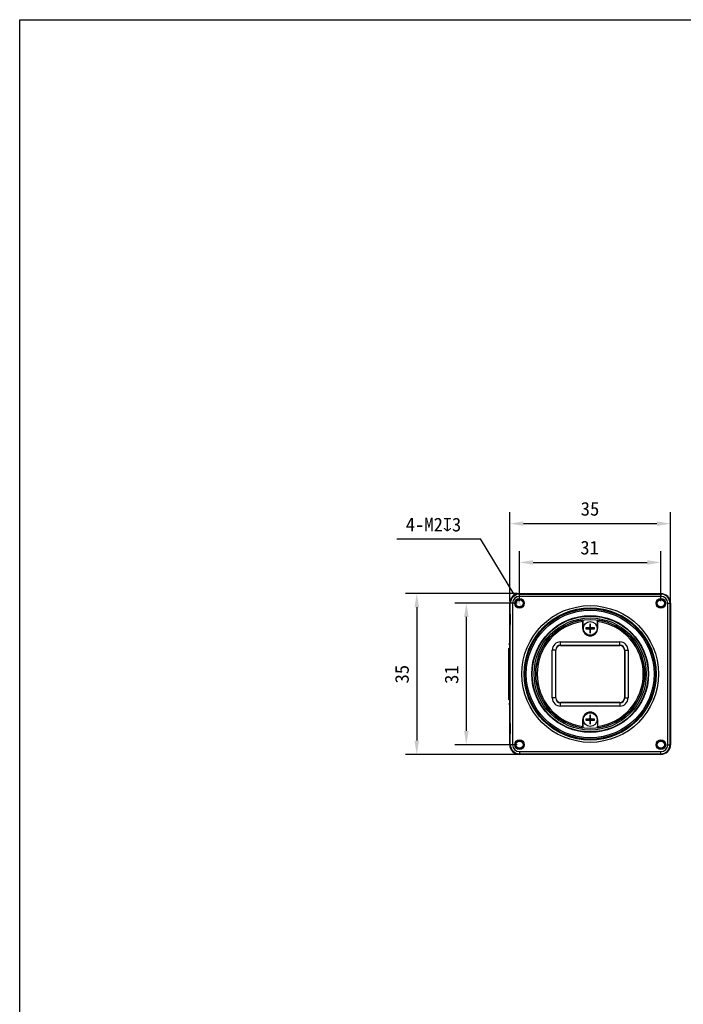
# Model space of a CAD drawing. Header units: millimetres. Extents: x 0 to 559, y 0 to 432.
# Tile 1 of 3: x 0 to 145, y 216 to 432. Entities that reach past the tile are written whole.
import ezdxf

# ---------------------------------------------------------------- set-up
doc = ezdxf.new("R2010")
doc.units = ezdxf.units.MM
doc.header["$LTSCALE"] = 30.734
doc.header["$PDMODE"] = 3
doc.header["$PDSIZE"] = 8
doc.layers.get('0').update_dxf_attribs({"linetype": 'CONTINUOUS'})
doc.layers.get('Defpoints').update_dxf_attribs({"linetype": 'CONTINUOUS'})
doc.layers.add('20_ALL_FEATURES', color=7, linetype='CONTINUOUS')
doc.layers.add('51__DRAFT_DIMS', color=7, linetype='CONTINUOUS')
doc.styles.get("Standard").update_dxf_attribs({"font": 'simfang.ttf'})
doc.dimstyles.new('DIMSTYLE_1', dxfattribs={"dimtxt": 3, "dimasz": 3, "dimexe": 2.5, "dimexo": 0.5, "dimgap": 0.75, "dimtad": 1, "dimdsep": 46, "dimtxsty": 'STANDARD', "dimblk": '_FILLED', "dimblk1": '_FILLED', "dimblk2": '_FILLED', "dimcen": 0.09, "dimclrt": 3, "dimazin": 2, "dimtp": 0.3, "dimtm": 0.3, "dimtfac": 1, "dimtofl": 0, "dimtmove": 0, "dimatfit": 3, "dimldrblk": '_FILLED', "dimfxl": 1, "dimtolj": 1, "dimarcsym": 0})
doc.dimstyles.new('DIMSTYLE_2', dxfattribs={"dimtxt": 3, "dimasz": 3, "dimexe": 2.5, "dimexo": 0.5, "dimtad": 1, "dimdsep": 46, "dimtxsty": 'STANDARD', "dimblk": '_FILLED', "dimblk1": '_FILLED', "dimblk2": '_FILLED', "dimcen": 0.09, "dimclrt": 3, "dimazin": 2, "dimtp": 0.1, "dimtm": 0.1, "dimtfac": 1, "dimtofl": 0, "dimtmove": 0, "dimatfit": 1, "dimldrblk": '_FILLED', "dimfxl": 1, "dimtolj": 1, "dimarcsym": 0})

# ---------------------------------------------------------------- blocks, each defined once
blk = doc.blocks.new('_FILLED')
at = {"color": 0, "linetype": 'ByBlock'}
blk.add_solid([(0, 0), (-1, 0.167), (-1, -0.167)], dxfattribs=at)
blk = doc.blocks.new('*D1')
at = {"layer": '51__DRAFT_DIMS', "color": 0, "lineweight": -2}
for p, q in [((109.57, 304.33), (109.57, 315.29)), ((140.57, 304.33), (140.57, 315.29)), ((112.57, 312.79), (137.57, 312.79))]:
    blk.add_line(p, q, dxfattribs=at)
at = {"layer": 'Defpoints', "color": 0}
for p in [(140.57, 312.79), (109.57, 303.83), (140.57, 303.83)]:
    blk.add_point(p, dxfattribs=at)
at = {"layer": '51__DRAFT_DIMS', "color": 0, "linetype": 'ByBlock', "lineweight": -2, "xscale": 3, "yscale": 3, "zscale": 3, "rotation": 180}
blk.add_blockref('_FILLED', (109.57, 312.79), dxfattribs=at)
at = {"layer": '51__DRAFT_DIMS', "color": 0, "linetype": 'ByBlock', "lineweight": -2, "xscale": 3, "yscale": 3, "zscale": 3}
blk.add_blockref('_FILLED', (140.57, 312.79), dxfattribs=at)
at = {"layer": '51__DRAFT_DIMS', "color": 3, "insert": (124.95, 317.54), "char_height": 3, "attachment_point": 2, "line_spacing_factor": 0.9}
blk.add_mtext('\\A1;31', dxfattribs=at)
blk = doc.blocks.new('*D10')
at = {"layer": '51__DRAFT_DIMS', "color": 0, "lineweight": -2}
for p, q in [((107.45, 304.33), (107.45, 323.8)), ((142.7, 304.33), (142.7, 323.8)), ((110.45, 321.3), (139.7, 321.3))]:
    blk.add_line(p, q, dxfattribs=at)
at = {"layer": 'Defpoints', "color": 0}
for p in [(142.7, 321.3), (107.45, 303.83), (142.7, 303.83)]:
    blk.add_point(p, dxfattribs=at)
at = {"layer": '51__DRAFT_DIMS', "color": 0, "linetype": 'ByBlock', "lineweight": -2, "xscale": 3, "yscale": 3, "zscale": 3, "rotation": 180}
blk.add_blockref('_FILLED', (107.45, 321.3), dxfattribs=at)
at = {"layer": '51__DRAFT_DIMS', "color": 0, "linetype": 'ByBlock', "lineweight": -2, "xscale": 3, "yscale": 3, "zscale": 3}
blk.add_blockref('_FILLED', (142.7, 321.3), dxfattribs=at)
at = {"layer": '51__DRAFT_DIMS', "color": 3, "insert": (125.04, 326.05), "char_height": 3, "attachment_point": 2, "line_spacing_factor": 0.9}
blk.add_mtext('\\A1;35{}{{\\H0.7x;}{}}', dxfattribs=at)
blk = doc.blocks.new('*D2')
at = {"layer": '51__DRAFT_DIMS', "color": 0, "lineweight": -2}
for p in [(82.66, 317.96), (108.54, 305.54)]:
    blk.add_line(p, (101, 317.96), dxfattribs=at)
at = {"layer": 'Defpoints', "color": 0}
for p in [(109.05, 304.68), (110.09, 302.97)]:
    blk.add_point(p, dxfattribs=at)
at = {"layer": '51__DRAFT_DIMS', "color": 0, "linetype": 'ByBlock', "lineweight": -2, "xscale": 3, "yscale": 3, "zscale": 3, "rotation": 301.2560094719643}
blk.add_blockref('_FILLED', (110.09, 302.97), dxfattribs=at)
at = {"layer": '51__DRAFT_DIMS', "color": 3, "insert": (96.8, 322.59), "char_height": 3, "attachment_point": 3, "line_spacing_factor": 0.9}
blk.add_mtext('\\A1;{4-M2{\\fgdt;x}3}', dxfattribs=at)
blk = doc.blocks.new('*D11')
at = {"layer": '51__DRAFT_DIMS', "color": 0, "lineweight": -2}
for p, q in [((109.07, 305.95), (84.55, 305.95)), ((87.05, 302.95), (87.05, 273.71)), ((109.07, 270.71), (84.55, 270.71))]:
    blk.add_line(p, q, dxfattribs=at)
at = {"layer": 'Defpoints', "color": 0}
for p in [(109.57, 305.95), (87.05, 270.71), (109.57, 270.71)]:
    blk.add_point(p, dxfattribs=at)
at = {"layer": '51__DRAFT_DIMS', "color": 0, "linetype": 'ByBlock', "lineweight": -2, "xscale": 3, "yscale": 3, "zscale": 3}
for p, rotation in [((87.05, 305.95), 90), ((87.05, 270.71), 270)]:
    blk.add_blockref('_FILLED', p, dxfattribs=dict(at, rotation=rotation))
at = {"layer": '51__DRAFT_DIMS', "color": 3, "insert": (82.3, 288.29), "char_height": 3, "attachment_point": 2, "rotation": 90, "line_spacing_factor": 0.9}
blk.add_mtext('\\A1;35{}{{\\H0.7x;}{}}', dxfattribs=at)
blk = doc.blocks.new('*D3')
at = {"layer": '51__DRAFT_DIMS', "color": 0, "lineweight": -2}
for p, q in [((109.07, 303.83), (95.42, 303.83)), ((97.92, 300.83), (97.92, 275.83)), ((109.07, 272.83), (95.42, 272.83))]:
    blk.add_line(p, q, dxfattribs=at)
at = {"layer": 'Defpoints', "color": 0}
for p in [(109.57, 303.83), (97.92, 272.83), (109.57, 272.83)]:
    blk.add_point(p, dxfattribs=at)
at = {"layer": '51__DRAFT_DIMS', "color": 0, "linetype": 'ByBlock', "lineweight": -2, "xscale": 3, "yscale": 3, "zscale": 3}
for p, rotation in [((97.92, 303.83), 90), ((97.92, 272.83), 270)]:
    blk.add_blockref('_FILLED', p, dxfattribs=dict(at, rotation=rotation))
at = {"layer": '51__DRAFT_DIMS', "color": 3, "insert": (93.17, 288.2), "char_height": 3, "attachment_point": 2, "rotation": 90, "line_spacing_factor": 0.9}
blk.add_mtext('\\A1;31', dxfattribs=at)

msp = doc.modelspace()

# ---------------------------------------------------------------- linework, layer by layer
at = {"color": 7}
for p, q in [((0, 0), (0, 431.8)), ((0, 431.8), (558.8, 431.8))]:
    msp.add_line(p, q, dxfattribs=at)
at = {"layer": '20_ALL_FEATURES'}
for p, q in [((109.57326, 305.33793), (109.57326, 305.95146)), ((109.57326, 305.95146), (140.57326, 305.95146)), ((109.57326, 305.83785), (140.57326, 305.83785)), ((140.57326, 305.33793), (109.57326, 305.33793)), ((140.57326, 305.95146), (140.57326, 305.33793)), ((107.45108, 272.82928), (107.45108, 303.82928)), ((108.06461, 303.82928), (107.45108, 303.82928)), ((107.56469, 272.82928), (107.56469, 303.82928)), ((108.06461, 303.82928), (108.06461, 272.82928)), ((142.08191, 303.82928), (142.69545, 303.82928)), ((142.08191, 272.82928), (142.08191, 303.82928)), ((142.58184, 272.82928), (142.58184, 303.82928)), ((142.69545, 303.82928), (142.69545, 272.82928)), ((123.47326, 300.17168), (123.45672, 300.15273)), ((123.47326, 300.17168), (123.47326, 298.32928)), ((126.67326, 298.32928), (126.67326, 300.17168)), ((126.68981, 300.15273), (126.67326, 300.17168)), ((123.44182, 298.32928), (123.44182, 299.84818)), ((123.47326, 298.32928), (123.44182, 298.32928)), ((124.77326, 298.42928), (124.12198, 298.42928)), ((124.12198, 298.22928), (124.77326, 298.22928)), ((124.91468, 298.1707), (125.23184, 298.48786)), ((125.23184, 298.1707), (124.91468, 298.48786)), ((124.97326, 299.28056), (124.97326, 298.62928)), ((124.97326, 298.42928), (124.97326, 298.22928)), ((124.97326, 298.42928), (125.17326, 298.42928)), ((124.97326, 298.32928), (125.17326, 298.32928)), ((125.17326, 298.22928), (124.97326, 298.22928)), ((124.97326, 298.02928), (124.97326, 297.37799)), ((125.07326, 298.42928), (125.07326, 298.22928)), ((125.17326, 298.62928), (125.17326, 299.28056)), ((125.17326, 298.42928), (125.17326, 298.22928)), ((125.17326, 297.37799), (125.17326, 298.02928)), ((126.02455, 298.42928), (125.37326, 298.42928)), ((125.37326, 298.22928), (126.02455, 298.22928)), ((126.67326, 298.32928), (126.70471, 298.32928)), ((126.70471, 299.84818), (126.70471, 298.32928)), ((116.06459, 296.60022), (115.55232, 296.08795)), ((115.55232, 295.55034), (115.55232, 296.08795)), ((115.57326, 296.07928), (115.55232, 296.08795)), ((115.57326, 296.07928), (116.07326, 296.57928)), ((115.57326, 295.57835), (115.57326, 296.07928)), ((116.06459, 296.60022), (116.07326, 296.57928)), ((116.06459, 296.60022), (116.44849, 296.60022)), ((116.42807, 296.57928), (116.07326, 296.57928)), ((133.69803, 296.60022), (134.08194, 296.60022)), ((134.07326, 296.57928), (133.71845, 296.57928)), ((134.08194, 296.60022), (134.07326, 296.57928)), ((134.07326, 296.57928), (134.57326, 296.07928)), ((134.59421, 296.08795), (134.08194, 296.60022)), ((134.59421, 296.08795), (134.57326, 296.07928)), ((134.57326, 295.57835), (134.57326, 296.07928)), ((134.59421, 296.08795), (134.59421, 295.55034)), ((107.25326, 294.85428), (107.45108, 295.07544)), ((107.45108, 294.67735), (107.25326, 294.85428)), ((107.25326, 282.81428), (107.25326, 293.84428)), ((107.40233, 294.72094), (107.45108, 294.77544)), ((107.45108, 294.04428), (107.42647, 294.04428)), ((107.45108, 293.73928), (107.42647, 293.73928)), ((118.57326, 294.57928), (118.57326, 295.37928)), ((118.57326, 295.37928), (131.57326, 295.37928)), ((118.57326, 294.64639), (131.57326, 294.64639)), ((118.57326, 294.57928), (131.57326, 294.57928)), ((131.57326, 294.57928), (131.57326, 295.37928)), ((107.42826, 293.53928), (107.25326, 293.53928)), ((107.42826, 292.53928), (107.25326, 292.53928)), ((107.25326, 292.08928), (107.42826, 292.08928)), ((107.42647, 292.33928), (107.45108, 292.33928)), ((107.45108, 292.28928), (107.42647, 292.28928)), ((107.42826, 293.53928), (107.42826, 292.53928)), ((107.42826, 292.08928), (107.42826, 291.08928)), ((116.77326, 283.07928), (116.77326, 293.57928)), ((117.57326, 293.57928), (116.77326, 293.57928)), ((117.50615, 283.07928), (117.50615, 293.57928)), ((117.57326, 283.07928), (117.57326, 293.57928)), ((132.57326, 293.57928), (133.37326, 293.57928)), ((132.57326, 293.57928), (132.57326, 283.07928)), ((132.64038, 293.57928), (132.64038, 283.07928)), ((133.37326, 293.57928), (133.37326, 283.07928)), ((107.25326, 291.08928), (107.42826, 291.08928)), ((107.42647, 290.88928), (107.45108, 290.88928)), ((107.25326, 289.04272), (107.45108, 289.25187)), ((107.45108, 289.11588), (107.25326, 288.9066)), ((107.25326, 287.86428), (107.42826, 287.86428)), ((107.45108, 289.28559), (107.2723, 289.09645)), ((107.41764, 288.68707), (107.45108, 288.72244)), ((107.41764, 288.68707), (107.45108, 288.67008)), ((107.45108, 288.06428), (107.42647, 288.06428)), ((107.42826, 287.86428), (107.42826, 283.46428)), ((107.25326, 283.46428), (107.42826, 283.46428)), ((107.42647, 283.26428), (107.45108, 283.26428)), ((117.57326, 283.07928), (116.77326, 283.07928)), ((132.57326, 283.07928), (133.37326, 283.07928)), ((107.25326, 281.80428), (107.45108, 281.98121)), ((107.25326, 281.80428), (107.45108, 281.58311)), ((107.45108, 281.88311), (107.40233, 281.93761)), ((107.42647, 282.61428), (107.45108, 282.61428)), ((115.55232, 280.5706), (115.55232, 281.10821)), ((115.57326, 280.57928), (115.57326, 281.0802)), ((118.57326, 281.27928), (118.57326, 282.07928)), ((131.57326, 282.07928), (118.57326, 282.07928)), ((131.57326, 282.01216), (118.57326, 282.01216)), ((131.57326, 281.27928), (118.57326, 281.27928)), ((131.57326, 282.07928), (131.57326, 281.27928)), ((134.57326, 280.57928), (134.57326, 281.0802)), ((134.59421, 281.10821), (134.59421, 280.5706)), ((115.55232, 280.5706), (115.57326, 280.57928)), ((115.55232, 280.5706), (116.06459, 280.05833)), ((116.07326, 280.07928), (115.57326, 280.57928)), ((116.06459, 280.05833), (116.07326, 280.07928)), ((116.44849, 280.05833), (116.06459, 280.05833)), ((116.07326, 280.07928), (116.42807, 280.07928)), ((124.97326, 279.28056), (124.97326, 278.62928)), ((125.17326, 278.62928), (125.17326, 279.28056)), ((134.08194, 280.05833), (133.69803, 280.05833)), ((133.71845, 280.07928), (134.07326, 280.07928)), ((134.57326, 280.57928), (134.07326, 280.07928)), ((134.07326, 280.07928), (134.08194, 280.05833)), ((134.08194, 280.05833), (134.59421, 280.5706)), ((134.59421, 280.5706), (134.57326, 280.57928)), ((123.47326, 278.32928), (123.44182, 278.32928)), ((123.44182, 276.81037), (123.44182, 278.32928)), ((123.45672, 276.50582), (123.47326, 276.48687)), ((123.47326, 278.32928), (123.47326, 276.48687)), ((124.77326, 278.42928), (124.12198, 278.42928)), ((124.12198, 278.22928), (124.77326, 278.22928)), ((125.23184, 278.1707), (124.91468, 278.48786)), ((124.91468, 278.1707), (125.23184, 278.48786)), ((124.97326, 278.42928), (125.17326, 278.42928)), ((124.97326, 278.42928), (124.97326, 278.22928)), ((124.97326, 278.32928), (125.17326, 278.32928)), ((125.17326, 278.22928), (124.97326, 278.22928)), ((124.97326, 278.02928), (124.97326, 277.37799)), ((125.07326, 278.42928), (125.07326, 278.22928)), ((125.17326, 278.42928), (125.17326, 278.22928)), ((125.17326, 277.37799), (125.17326, 278.02928)), ((126.02455, 278.42928), (125.37326, 278.42928)), ((125.37326, 278.22928), (126.02455, 278.22928)), ((126.70471, 278.32928), (126.67326, 278.32928)), ((126.67326, 278.32928), (126.67326, 276.48687)), ((126.67326, 276.48687), (126.68981, 276.50582)), ((126.70471, 278.32928), (126.70471, 276.81037)), ((108.06461, 272.82928), (107.45108, 272.82928)), ((142.08191, 272.82928), (142.69545, 272.82928)), ((109.57326, 271.32063), (140.57326, 271.32063)), ((109.57326, 271.32063), (109.57326, 270.70709)), ((109.57326, 270.8207), (140.57326, 270.8207)), ((140.57326, 270.70709), (109.57326, 270.70709)), ((140.57326, 270.70709), (140.57326, 271.32063))]:
    msp.add_line(p, q, dxfattribs=at)
for centre, radius in [((109.57326, 303.82928), 1.05), ((109.57326, 303.82928), 1), ((109.57326, 303.82928), 0.8), ((140.57326, 303.82928), 1.05), ((140.57326, 303.82928), 1), ((140.57326, 303.82928), 0.8), ((125.07326, 288.32928), 14.99135), ((125.07326, 288.32928), 14.49142), ((125.07326, 288.32928), 14.30618), ((125.07326, 288.32928), 14), ((125.07326, 288.32928), 12.8), ((125.07326, 288.32928), 12.7), ((125.07326, 288.32928), 12.3), ((125.07326, 288.32928), 11.95), ((125.07326, 298.32928), 1.5), ((125.07326, 278.32928), 1.5), ((109.57326, 272.82928), 1.05), ((109.57326, 272.82928), 1), ((109.57326, 272.82928), 0.8), ((140.57326, 272.82928), 1.05), ((140.57326, 272.82928), 1), ((140.57326, 272.82928), 0.8)]:
    msp.add_circle(centre, radius, dxfattribs=at)
for centre, radius, start, end in [((109.57326, 303.82928), 2.12219, 90, 180), ((109.57326, 303.82928), 2.00858, 90, 180), ((109.57326, 303.82928), 1.50865, 90, 180), ((140.57326, 303.82928), 2.12219, 0, 90), ((140.57326, 303.82928), 2.00858, 0, 90), ((140.57326, 303.82928), 1.50865, 0, 90), ((125.07326, 288.32928), 11.93345, 97.7854112, 262.2145888), ((125.07326, 288.32928), 11.93345, 277.7854112, 82.2145888), ((125.07326, 288.32928), 11.63387, 98.0612931, 261.9387069), ((125.07326, 298.32928), 1.63144, 180, 360), ((125.07326, 298.32928), 1.6, 180, 360), ((128.07523, 298.32927), 3.95452, 178.5510641, 181.4489359), ((124.77326, 298.62928), 0.2, 270, 360), ((124.77326, 298.02928), 0.2, 0, 90), ((125.07326, 295.32683), 3.95499, 88.551151, 91.448849), ((125.37326, 298.62928), 0.2, 180, 270), ((125.37326, 298.02928), 0.2, 90, 180), ((122.07129, 298.32928), 3.95452, 358.5510641, 1.4489359), ((125.07326, 288.32928), 11.63387, 278.0612931, 81.9387069), ((125.07326, 301.33172), 3.95499, 268.551151, 271.448849), ((118.57326, 293.57928), 1.8, 90.0000004, 180), ((118.57326, 293.57928), 1.06711, 90.0000013, 180), ((118.57326, 293.57928), 1, 90, 180), ((131.57326, 293.57928), 1.8, 0.0000004, 90), ((131.57326, 293.57928), 1.06711, 0.0000013, 90), ((131.57326, 293.57928), 1, 0, 90), ((118.57326, 283.07928), 1.8, 180, 270), ((118.57326, 283.07928), 1.06711, 180.0000013, 270), ((118.57326, 283.07928), 1, 180, 270), ((131.57326, 283.07928), 1.8, 270.0000004, 360), ((131.57326, 283.07928), 1.06711, 270.0000013, 360), ((131.57326, 283.07928), 1, 270, 360), ((125.07326, 278.32928), 1.63144, 0, 180), ((125.07326, 278.32928), 1.6, 0, 180), ((124.77326, 278.62928), 0.2, 270, 360), ((125.07326, 275.32683), 3.95499, 88.551151, 91.448849), ((125.37326, 278.62928), 0.2, 180, 270), ((128.07523, 278.32927), 3.95452, 178.5510641, 181.4489359), ((124.77326, 278.02928), 0.2, 0, 90), ((125.07326, 281.33172), 3.95499, 268.551151, 271.448849), ((125.37326, 278.02928), 0.2, 90, 180), ((122.07129, 278.32928), 3.95452, 358.5510641, 1.4489359), ((109.57326, 272.82928), 2.12219, 180, 270), ((109.57326, 272.82928), 2.00858, 180, 270), ((109.57326, 272.82928), 1.50865, 180, 270), ((140.57326, 272.82928), 2.12219, 270, 360), ((140.57326, 272.82928), 2.00858, 270, 360), ((140.57326, 272.82928), 1.50865, 270, 360)]:
    msp.add_arc(centre, radius, start, end, dxfattribs=at)
for centre, major_axis in [((113.07326, 305.87326), (1.14381, 0)), ((137.07326, 305.87326), (1.14381, 0)), ((107.52928, 300.32928), (0, 1.14381)), ((142.61725, 300.32928), (0, 1.14381)), ((107.52928, 276.32928), (0, 1.14381)), ((142.61725, 276.32928), (0, 1.14381)), ((113.07326, 270.78529), (1.14381, 0)), ((137.07326, 270.78529), (1.14381, 0))]:
    msp.add_ellipse(centre, major_axis=major_axis, ratio=0.017457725, dxfattribs=at)
for points, knots in [([(123.45672, 300.15273), (123.45596, 300.15187), (123.45488, 300.1488), (123.45349, 300.14303), (123.45214, 300.13453), (123.45079, 300.12353), (123.4495, 300.11005), (123.44775, 300.08758), (123.44588, 300.05446), (123.44411, 300.00957), (123.44281, 299.95902), (123.442, 299.90459), (123.44182, 299.86721), (123.44182, 299.84818)], [0, 0, 0, 0, 0.011229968, 0.03083663, 0.058942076, 0.095367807, 0.13979449, 0.191818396, 0.31669122, 0.465499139, 0.632964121, 0.813211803, 1, 1, 1, 1]), ([(126.70471, 299.84818), (126.70471, 299.86721), (126.70453, 299.90459), (126.70372, 299.95902), (126.70241, 300.00957), (126.70065, 300.05446), (126.69878, 300.08758), (126.69703, 300.11005), (126.69573, 300.12353), (126.69438, 300.13453), (126.69303, 300.14303), (126.69164, 300.1488), (126.69056, 300.15187), (126.68981, 300.15273)], [0, 0, 0, 0, 0.186787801, 0.367035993, 0.534501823, 0.683310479, 0.808183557, 0.860207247, 0.904633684, 0.941059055, 0.969163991, 0.988770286, 1, 1, 1, 1]), ([(107.25326, 293.84428), (107.25326, 293.87016), (107.26189, 293.92149), (107.29946, 293.98773), (107.35688, 294.03326), (107.4038, 294.04428), (107.42647, 294.04428)], [0, 0, 0, 0, 0.26632712, 0.523400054, 0.766783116, 1, 1, 1, 1]), ([(107.42647, 293.73928), (107.4038, 293.73928), (107.35688, 293.72826), (107.29946, 293.68273), (107.26189, 293.61649), (107.25326, 293.56516), (107.25326, 293.53928)], [0, 0, 0, 0, 0.233216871, 0.476599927, 0.733672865, 1, 1, 1, 1]), ([(107.42826, 293.53928), (107.42826, 293.54791), (107.43015, 293.58197), (107.43977, 293.61564), (107.45106, 293.63845)], [0, 0, 0, 0, 0.253343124, 1, 1, 1, 1]), ([(107.25326, 292.53928), (107.25326, 292.51339), (107.26189, 292.46207), (107.29946, 292.39583), (107.35688, 292.35029), (107.4038, 292.33928), (107.42647, 292.33928)], [0, 0, 0, 0, 0.26632712, 0.523400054, 0.766783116, 1, 1, 1, 1]), ([(107.42647, 292.28928), (107.4038, 292.28928), (107.35688, 292.27826), (107.29946, 292.23273), (107.26189, 292.16649), (107.25326, 292.11516), (107.25326, 292.08928)], [0, 0, 0, 0, 0.233216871, 0.476599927, 0.733672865, 1, 1, 1, 1]), ([(107.45106, 292.4401), (107.44732, 292.44766), (107.43404, 292.4791), (107.42826, 292.51362), (107.42826, 292.53928)], [0, 0, 0, 0, 0.247327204, 1, 1, 1, 1]), ([(107.42826, 292.08928), (107.42826, 292.09791), (107.43015, 292.13197), (107.43977, 292.16564), (107.45106, 292.18845)], [0, 0, 0, 0, 0.253343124, 1, 1, 1, 1]), ([(107.25326, 291.08928), (107.25326, 291.06339), (107.26189, 291.01207), (107.29946, 290.94583), (107.35688, 290.90029), (107.4038, 290.88928), (107.42647, 290.88928)], [0, 0, 0, 0, 0.26632712, 0.523400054, 0.766783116, 1, 1, 1, 1]), ([(107.45106, 290.9901), (107.44732, 290.99766), (107.43404, 291.0291), (107.42826, 291.06362), (107.42826, 291.08928)], [0, 0, 0, 0, 0.247327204, 1, 1, 1, 1]), ([(107.2723, 289.09645), (107.26603, 289.08982), (107.25595, 289.07262), (107.25327, 289.05311), (107.25326, 289.04296)], [0, 0, 0, 0, 0.473411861, 1, 1, 1, 1]), ([(107.25326, 288.9066), (107.25326, 288.88669), (107.26443, 288.84303), (107.30042, 288.78269), (107.35244, 288.72776), (107.39511, 288.69852), (107.41764, 288.68707)], [0, 0, 0, 0, 0.20956892, 0.461174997, 0.733984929, 1, 1, 1, 1]), ([(107.42647, 288.06428), (107.4038, 288.06428), (107.35688, 288.05326), (107.29946, 288.00773), (107.26189, 287.94149), (107.25326, 287.89016), (107.25326, 287.86428)], [0, 0, 0, 0, 0.233216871, 0.476599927, 0.733672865, 1, 1, 1, 1]), ([(107.42826, 287.86428), (107.42826, 287.87291), (107.43015, 287.90697), (107.43977, 287.94064), (107.45106, 287.96345)], [0, 0, 0, 0, 0.253343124, 1, 1, 1, 1]), ([(107.25326, 283.46428), (107.25326, 283.43839), (107.26189, 283.38707), (107.29946, 283.32083), (107.35688, 283.27529), (107.4038, 283.26428), (107.42647, 283.26428)], [0, 0, 0, 0, 0.26632712, 0.523400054, 0.766783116, 1, 1, 1, 1]), ([(107.45106, 283.3651), (107.44732, 283.37266), (107.43404, 283.4041), (107.42826, 283.43862), (107.42826, 283.46428)], [0, 0, 0, 0, 0.247327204, 1, 1, 1, 1]), ([(107.42647, 282.61428), (107.4038, 282.61428), (107.35688, 282.62529), (107.29946, 282.67083), (107.26189, 282.73707), (107.25326, 282.78839), (107.25326, 282.81428)], [0, 0, 0, 0, 0.233216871, 0.476599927, 0.733672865, 1, 1, 1, 1]), ([(123.44182, 276.81037), (123.44182, 276.79135), (123.442, 276.75397), (123.44281, 276.69954), (123.44411, 276.64899), (123.44588, 276.60409), (123.44775, 276.57097), (123.4495, 276.5485), (123.45079, 276.53502), (123.45214, 276.52402), (123.45349, 276.51552), (123.45488, 276.50975), (123.45596, 276.50668), (123.45672, 276.50582)], [0, 0, 0, 0, 0.186787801, 0.367035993, 0.534501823, 0.683310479, 0.808183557, 0.860207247, 0.904633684, 0.941059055, 0.969163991, 0.988770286, 1, 1, 1, 1]), ([(126.68981, 276.50582), (126.69056, 276.50668), (126.69164, 276.50975), (126.69303, 276.51553), (126.69438, 276.52402), (126.69573, 276.53503), (126.69703, 276.5485), (126.69878, 276.57097), (126.70065, 276.60409), (126.70241, 276.64899), (126.70372, 276.69954), (126.70453, 276.75397), (126.70471, 276.79135), (126.70471, 276.81037)], [0, 0, 0, 0, 0.011229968, 0.03083663, 0.058942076, 0.095367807, 0.13979449, 0.191818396, 0.31669122, 0.465499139, 0.632964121, 0.813211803, 1, 1, 1, 1])]:
    msp.add_open_spline(points, degree=3, knots=knots, dxfattribs=at)

# ---------------------------------------------------------------- dimensions: what is measured, and where the dimension line sits
at = {"layer": '51__DRAFT_DIMS'}
dim = msp.add_linear_dim(base=(142.69545, 321.30236), p1=(107.45108, 303.82928), p2=(142.69545, 303.82928), text='35{}{{\\H0.7x;}{}}', dimstyle='DIMSTYLE_1', override={"dimdec": 4, "dimtxsty": 'STANDARD'}, dxfattribs=at)
dim.commit()
dim.dimension.update_dxf_attribs({"geometry": '*D10', "text_midpoint": (125.03517, 321.30236), "dimtype": 160})
dim = msp.add_diameter_dim_2p(p1=(109.0544, 304.68413), p2=(110.09212, 302.97442), text='{4-M<>{\\fgdt;x}3}', dimstyle='DIMSTYLE_2', override={"dimtih": 1, "dimtoh": 1, "dimpost": '<>'}, dxfattribs=at)
dim.commit()
dim.dimension.update_dxf_attribs({"geometry": '*D2', "text_midpoint": (89.72933, 317.96002), "dimtype": 163})
dim = msp.add_linear_dim(base=(140.57326, 312.79015), p1=(109.57326, 303.82928), p2=(140.57326, 303.82928), dimstyle='DIMSTYLE_1', override={"dimtxsty": 'STANDARD'}, dxfattribs=at)
dim.commit()
dim.dimension.update_dxf_attribs({"geometry": '*D1', "text_midpoint": (124.94729, 312.79015), "dimtype": 160})
dim = msp.add_linear_dim(base=(87.05102, 270.70709), p1=(109.57326, 305.95146), p2=(109.57326, 270.70709), angle=270, text='35{}{{\\H0.7x;}{}}', dimstyle='DIMSTYLE_1', override={"dimdec": 4, "dimtxsty": 'STANDARD'}, dxfattribs=at)
dim.commit()
dim.dimension.update_dxf_attribs({"geometry": '*D11', "text_midpoint": (87.05102, 288.29119), "dimtype": 160})
dim = msp.add_linear_dim(base=(97.92473, 272.82928), p1=(109.57326, 303.82928), p2=(109.57326, 272.82928), angle=270, dimstyle='DIMSTYLE_1', override={"dimtxsty": 'STANDARD'}, dxfattribs=at)
dim.commit()
dim.dimension.update_dxf_attribs({"geometry": '*D3', "text_midpoint": (97.92473, 288.2033), "dimtype": 160})

doc.saveas('drawing.dxf')
